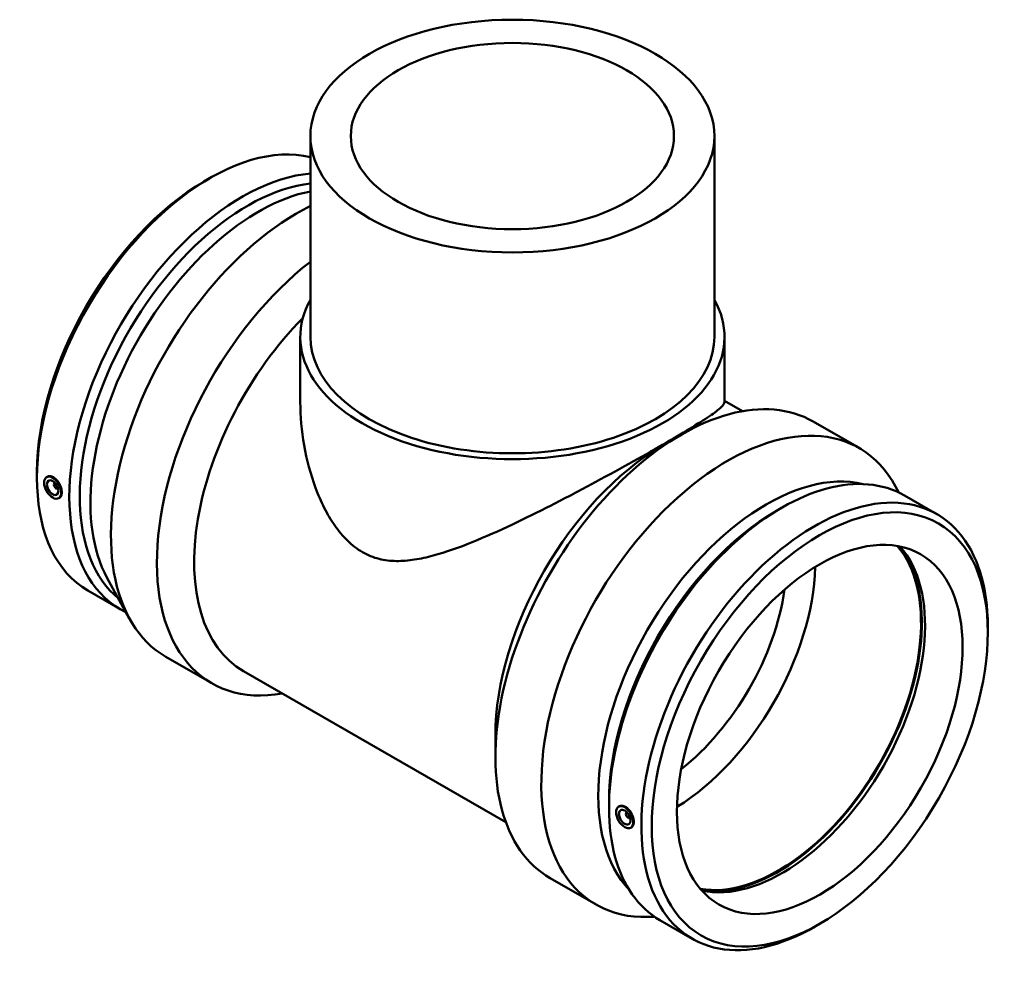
# Model space of a CAD drawing. Header units: millimetres. Extents: x -317 to 1680, y -368 to 1718.
# Tile 8 of 8: x 1071 to 1680, y 962 to 1552. Entities that reach past the tile are written whole.
import ezdxf

# ---------------------------------------------------------------- set-up
doc = ezdxf.new("R2010")
doc.units = ezdxf.units.MM
doc.layers.add('Visible (ANSI)', color=7, linetype='Continuous', lineweight=50)

msp = doc.modelspace()

# ---------------------------------------------------------------- linework, layer by layer
at = {"layer": 'Visible (ANSI)'}
for p, q in [((1250.451, 1480.192), (1250.451, 1355.925)), ((1500.451, 1480.192), (1500.451, 1355.925)), ((1184.837, 1452.182), (1188.041, 1454.041)), ((1244.201, 1355.925), (1244.201, 1315.547)), ((1506.701, 1355.925), (1506.701, 1315.547)), ((1506.701, 1316.368), (1517.795, 1309.98)), ((1561.523, 1303.608), (1589.942, 1287.243)), ((1468.254, 1288.694), (1479.735, 1295.357)), ((1081.265, 1272.325), (1081.265, 1268.622)), ((1087.017, 1269.043), (1087.343, 1269.28)), ((1092.109, 1265.645), (1092.283, 1265.745)), ((1094.105, 1262.178), (1094.279, 1262.279)), ((1614.569, 1259.716), (1612.498, 1263.51)), ((1094.488, 1256.069), (1094.874, 1256.239)), ((1618.074, 1257.876), (1638.095, 1246.346)), ((1538.808, 1248.344), (1542.011, 1250.203)), ((1124.578, 1207.144), (1138.404, 1181.82)), ((1112.807, 1198.983), (1132.828, 1187.453)), ((1669.637, 1173.004), (1669.637, 1176.707)), ((1160.961, 1158.086), (1189.379, 1141.721)), ((1209.039, 1149.209), (1371.379, 1055.724)), ((1364.922, 1109.256), (1364.922, 1095.982)), ((1435.235, 1068.487), (1435.235, 1064.783)), ((1440.988, 1065.204), (1441.313, 1065.442)), ((1446.254, 1061.907), (1446.079, 1061.806)), ((1448.25, 1058.441), (1448.076, 1058.34)), ((1448.459, 1052.231), (1448.845, 1052.401)), ((1398.838, 1021.102), (1427.257, 1004.736)), ((1463.427, 997.253), (1459.106, 997.14)), ((1466.777, 995.145), (1486.799, 983.615)), ((1566.065, 993.147), (1562.862, 991.288))]:
    msp.add_line(p, q, dxfattribs=at)
for centre, major_axis, ratio in [((1375.451, 1480.192), (-125, 0), 0.5758617), ((1375.451, 1480.192), (-100, 0), 0.5758617), ((1090.986, 1262.69), (3.743, -6.499), 0.5780931), ((1090.986, 1262.69), (2.495, -4.333), 0.5780931), ((1565.663, 1113.129), (-73.379, -127.424), 0.5780931), ((1565.663, 1113.129), (-62.379, -108.323), 0.5780931), ((1444.956, 1058.852), (3.743, -6.499), 0.5780931), ((1444.956, 1058.852), (2.495, -4.333), 0.5780931)]:
    msp.add_ellipse(centre, major_axis=major_axis, ratio=ratio, dxfattribs=at)
for centre, major_axis, ratio, start_param, end_param in [((1188.455, 1330.348), (75.648, 131.365), 0.5780931, 0.1667313, 3.1415927), ((1208.476, 1318.819), (75.648, 131.365), 0.5780931, 0.3811064, 3.1867443), ((1185.239, 1332.2), (-73.379, -127.424), 0.5780931, 3.9289245, 5.4958534), ((1211.692, 1316.967), (-73.379, -127.424), 0.5780931, 3.5430622, 6.1887477), ((1218.305, 1313.159), (-73.379, -127.424), 0.5780931, 3.6107388, 5.9435642), ((1242.303, 1299.339), (-81.342, -141.253), 0.5780931, 3.854303, 6.2831853), ((1270.721, 1282.974), (-81.342, -141.253), 0.5780931, 4.1018459, 6.7342121), ((1375.451, 1355.925), (131.25, 0), 0.5758617, 2.831748, 6.5930299), ((1282.247, 1276.337), (-73.208, -127.128), 0.5780931, 4.2842757, 6.2831853), ((1375.451, 1355.925), (-125, 0), 0.5758617, 0, 3.1415927), ((1480.181, 1162.355), (81.342, 141.253), 0.5780931, 0, 3.1415927), ((1508.599, 1145.99), (81.342, 141.253), 0.5780931, 5.9435642, 9.7643991), ((1468.655, 1168.992), (-73.208, -127.128), 0.5780931, 3.9289245, 5.4958534), ((1542.426, 1126.51), (75.648, 131.365), 0.5780931, 0, 3.1415927), ((1532.597, 1132.17), (73.379, 127.424), 0.5780931, 0.1694687, 2.972124), ((1093.107, 1263.911), (0.998, -1.733), 0.5780931, 2.9593736, 6.4654043), ((1562.447, 1114.981), (75.648, 131.365), 0.5780931, 5.4958534, 10.2121098), ((1539.21, 1128.362), (-73.379, -127.424), 0.5780931, 3.9289245, 5.4958534), ((1539.932, 1127.946), (-62.379, -108.323), 0.5780931, 0.2069194, 2.9346733), ((1539.932, 1127.946), (-62.753, -108.972), 0.5780931, 0.2205536, 2.921039), ((1542.426, 1126.51), (-62.379, -108.323), 0.5780931, 0.1866202, 2.9549725), ((1474.446, 1165.657), (62.379, 108.323), 0.5780931, 3.9574702, 5.4673078), ((1465.607, 1170.747), (56.141, 97.491), 0.5780931, 4.1058143, 5.3189637), ((1447.077, 1060.073), (0.998, -1.733), 0.5780931, 2.9593736, 6.4654043)]:
    msp.add_ellipse(centre, major_axis=major_axis, ratio=ratio, start_param=start_param, end_param=end_param, dxfattribs=at)
for points, knots in [([(1506.701, 1315.547), (1506.701, 1314.754), (1506.021, 1313.702), (1502.983, 1310.865), (1500.623, 1309.078), (1494.151, 1304.687), (1490.03, 1302.077), (1480.21, 1296.111), (1474.51, 1292.754), (1462.008, 1285.555), (1455.024, 1281.607), (1440.089, 1273.317), (1432.137, 1268.976), (1415.888, 1260.283), (1407.571, 1255.921), (1391.181, 1247.57), (1383.106, 1243.58), (1367.232, 1236.084), (1358.876, 1232.332), (1342.392, 1225.674), (1334.266, 1222.76), (1322.476, 1219.594), (1318.615, 1218.742), (1311.037, 1217.579), (1307.319, 1217.267), (1300.025, 1217.36), (1296.448, 1217.765), (1289.436, 1219.515), (1285.999, 1220.862), (1279.288, 1224.727), (1276.213, 1227.13), (1270.544, 1232.682), (1267.95, 1235.831), (1263.185, 1242.682), (1261.015, 1246.385), (1257.068, 1254.185), (1255.292, 1258.282), (1250.543, 1270.973), (1248.156, 1279.941), (1244.982, 1297.92), (1244.201, 1306.933), (1244.201, 1315.547)], [11.3895644, 11.3895644, 11.3895644, 11.3895644, 14.0415973, 14.0415973, 16.6936303, 16.6936303, 19.3456632, 19.3456632, 21.9976962, 21.9976962, 24.6497291, 24.6497291, 27.3017621, 27.3017621, 29.953795, 29.953795, 32.605828, 32.605828, 35.4532191, 35.4532191, 38.3006102, 38.3006102, 39.7243057, 39.7243057, 41.1480012, 41.1480012, 42.5716968, 42.5716968, 43.9953923, 43.9953923, 45.4190879, 45.4190879, 46.8427834, 46.8427834, 48.266479, 48.266479, 49.6901745, 49.6901745, 52.5375656, 52.5375656, 55.3849567, 55.3849567, 55.3849567, 55.3849567]), ([(1087.343, 1269.279), (1087.417, 1269.334), (1087.494, 1269.384), (1088.061, 1269.715), (1088.678, 1269.856), (1090.017, 1269.746), (1090.738, 1269.494), (1091.409, 1269.108)], [3.93382294, 3.93382294, 3.93382294, 3.93382294, 3.97903606, 3.97903606, 4.26333388, 4.26333388, 4.5476317, 4.5476317, 4.5476317, 4.5476317]), ([(1091.409, 1269.108), (1092.079, 1268.722), (1092.786, 1268.151), (1094.075, 1266.749), (1094.656, 1265.917), (1095.568, 1264.257), (1095.96, 1263.317), (1096.478, 1261.469), (1096.604, 1260.563), (1096.604, 1259.014), (1096.478, 1258.269), (1095.96, 1257.075), (1095.568, 1256.627), (1095.036, 1256.316), (1094.957, 1256.276), (1094.874, 1256.24)], [0, 0, 0, 0, 0.2842978, 0.2842978, 0.5685956, 0.5685956, 0.8527518, 0.8527518, 1.1369079, 1.1369079, 1.4210641, 1.4210641, 1.7052202, 1.7052202, 1.7526675, 1.7526675, 1.7526675, 1.7526675]), ([(1441.314, 1065.441), (1441.388, 1065.496), (1441.464, 1065.546), (1442.032, 1065.877), (1442.649, 1066.018), (1443.988, 1065.908), (1444.709, 1065.656), (1446.049, 1064.884), (1446.757, 1064.313), (1448.045, 1062.911), (1448.627, 1062.079), (1449.539, 1060.419), (1449.93, 1059.479), (1450.448, 1057.631), (1450.575, 1056.724), (1450.575, 1055.176), (1450.448, 1054.43), (1449.93, 1053.237), (1449.539, 1052.789), (1449.007, 1052.478), (1448.927, 1052.438), (1448.844, 1052.402)], [1.6600071, 1.6600071, 1.6600071, 1.6600071, 1.7052202, 1.7052202, 1.989518, 1.989518, 2.2738158, 2.2738158, 2.5581137, 2.5581137, 2.8424115, 2.8424115, 3.1265676, 3.1265676, 3.4107238, 3.4107238, 3.6948799, 3.6948799, 3.9790361, 3.9790361, 4.0264834, 4.0264834, 4.0264834, 4.0264834])]:
    msp.add_open_spline(points, degree=3, knots=knots, dxfattribs=at)

doc.saveas('drawing.dxf')
